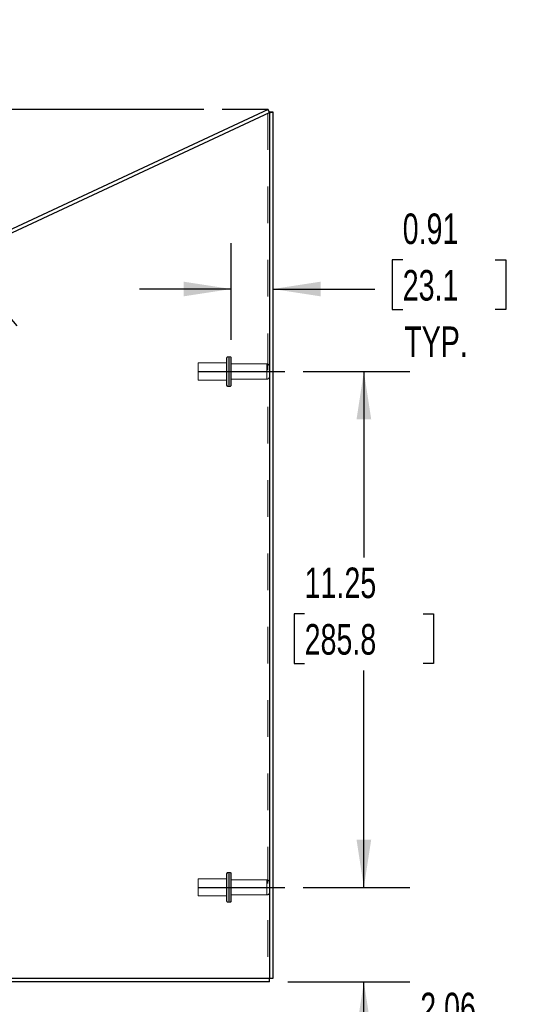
# Model space of a CAD drawing. Header units: inches. Extents: x 0.2 to 10.8, y 0.2 to 8.2.
# Tile 57 of 58: x 6.8 to 8.2, y 3.2 to 5.8. Entities that reach past the tile are written whole.
import ezdxf

# ---------------------------------------------------------------- set-up
doc = ezdxf.new("R2010")
doc.units = ezdxf.units.IN
doc.header["$MEASUREMENT"] = 0
doc.linetypes.add('CENTERX2', pattern=[0.8, 0.5, -0.1, 0.1, -0.1])
doc.linetypes.add('HIDDEN', pattern=[0.075, 0.05, -0.025])
for name, color, linetype in [('CENTER', 40, 'CENTERX2'), ('DIMENSIONS', 140, 'Continuous'), ('TEXT', 140, 'Continuous')]:
    doc.layers.add(name, color=color, linetype=linetype)
doc.styles.add('SLDTEXTSTYLE0', font='TXT', dxfattribs={"width": 0.7})
doc.dimstyles.new('SLDDIMSTYLE0', dxfattribs={"dimtxt": 0.084961, "dimasz": 0.13, "dimexe": 0, "dimexo": 0.0625, "dimgap": 0.02124, "dimtad": 0, "dimtih": 1, "dimtoh": 1, "dimlfac": 8, "dimrnd": 1e-09, "dimzin": 12, "dimdsep": 46, "dimtxsty": 'SLDTEXTSTYLE0', "dimsah": 1, "dimcen": 0.09, "dimadec": 0, "dimazin": 3, "dimtfac": 1, "dimtofl": 0, "dimtmove": 0, "dimatfit": 3, "dimfxl": 0, "dimfrac": 2, "dimtolj": 1, "dimtzin": 12, "dimarcsym": 0})
doc.dimstyles.new('SLDDIMSTYLE1', dxfattribs={"dimtxt": 0.084961, "dimasz": 0.13, "dimexe": 0, "dimexo": 0.0625, "dimgap": 0.02124, "dimtad": 0, "dimtih": 1, "dimtoh": 1, "dimlfac": 8, "dimrnd": 1e-09, "dimzin": 12, "dimdsep": 46, "dimtxsty": 'SLDTEXTSTYLE0', "dimsah": 1, "dimcen": 0.09, "dimadec": 0, "dimazin": 3, "dimtfac": 1, "dimtmove": 0, "dimatfit": 0, "dimfxl": 0, "dimfrac": 2, "dimtolj": 1, "dimtzin": 12, "dimarcsym": 0})
doc.dimstyles.new('SLDDIMSTYLE4', dxfattribs={"dimtxt": 0.084961, "dimasz": 0.13, "dimexe": 0, "dimexo": 0.0625, "dimgap": 0.02124, "dimtad": 0, "dimtih": 1, "dimtoh": 1, "dimlfac": 8, "dimrnd": 1e-09, "dimdsep": 46, "dimtxsty": 'SLDTEXTSTYLE0', "dimsah": 1, "dimcen": 0.09, "dimadec": 0, "dimazin": 2, "dimtfac": 1, "dimtmove": 0, "dimatfit": 0, "dimfxl": 0, "dimfrac": 2, "dimtolj": 1, "dimtzin": 12, "dimarcsym": 0})
doc.dimstyles.new('SLDDIMSTYLE5', dxfattribs={"dimtxt": 0.084961, "dimasz": 0.13, "dimexe": 0, "dimexo": 0.0625, "dimgap": 0.02124, "dimtad": 0, "dimtih": 1, "dimtoh": 1, "dimdec": 4, "dimlfac": 8, "dimzin": 12, "dimdsep": 46, "dimtxsty": 'SLDTEXTSTYLE0', "dimsah": 1, "dimcen": 0.09, "dimadec": 0, "dimazin": 3, "dimtfac": 1, "dimtdec": 0, "dimtofl": 0, "dimtmove": 0, "dimatfit": 3, "dimfxl": 0, "dimfrac": 2, "dimtolj": 1, "dimtzin": 12, "dimarcsym": 0})

# ---------------------------------------------------------------- blocks, each defined once
blk = doc.blocks.new('_D_13')
at = {"layer": 'TEXT'}
blk.add_line((7.289, 5.5949), (6.4354, 5.5949), dxfattribs=at)
for start, end in [(164.2891, 180), (205, 220.7109)]:
    blk.add_arc((7.4648, 5.5949), 0.9043, start, end, dxfattribs=at)
for points in [[(6.5604, 5.5949), (6.5897, 5.7231), (6.5498, 5.726)], [(6.6452, 5.2127), (6.6909, 5.0894), (6.7258, 5.1088)]]:
    blk.add_solid(points, dxfattribs=at)
at = {"layer": 'TEXT', "insert": (6.4761, 5.463), "char_height": 0.08333, "attachment_point": 1, "style": 'SLDTEXTSTYLE0'}
blk.add_mtext('25°', dxfattribs=at)
blk = doc.blocks.new('_D_14')
at = {"layer": 'DIMENSIONS'}
for p, q in [((7.7256, 3.4741), (7.7256, 3.7241)), ((7.5597, 3.4741), (7.8506, 3.4741)), ((7.5186, 3.2165), (7.8506, 3.2165)), ((7.7256, 2.981), (7.7256, 3.2165)), ((7.8793, 3.0605), (7.8508, 3.0605)), ((7.8508, 3.0605), (7.8508, 2.9254)), ((8.1318, 3.0605), (8.1603, 3.0605)), ((8.1603, 3.0605), (8.1603, 2.9254)), ((7.7652, 2.981), (7.7256, 2.981)), ((7.8508, 2.9254), (7.8793, 2.9254)), ((8.1603, 2.9254), (8.1318, 2.9254))]:
    blk.add_line(p, q, dxfattribs=at)
for points in [[(7.7256, 3.4741), (7.7456, 3.6041), (7.7056, 3.6041)], [(7.7256, 3.2165), (7.7056, 3.0865), (7.7456, 3.0865)]]:
    blk.add_solid(points, dxfattribs=at)
at = {"layer": 'DIMENSIONS', "char_height": 0.08333, "attachment_point": 1, "style": 'SLDTEXTSTYLE0'}
for s, insert in [('2.06', (7.8793, 3.1869)), ('52.3', (7.8793, 3.0328)), ('TYP.', (7.8834, 2.8788))]:
    blk.add_mtext(s, dxfattribs=dict(at, insert=insert))
blk = doc.blocks.new('_D_15')
at = {"layer": 'DIMENSIONS'}
for p, q in [((7.5597, 4.8804), (7.8506, 4.8804)), ((7.7256, 4.8804), (7.7256, 4.3737)), ((7.5641, 4.2196), (7.5355, 4.2196)), ((7.5355, 4.2196), (7.5355, 4.0846)), ((7.8872, 4.2196), (7.9157, 4.2196)), ((7.9157, 4.2196), (7.9157, 4.0846)), ((7.5355, 4.0846), (7.5641, 4.0846)), ((7.9157, 4.0846), (7.8872, 4.0846)), ((7.7256, 3.4741), (7.7256, 4.0656)), ((7.5597, 3.4741), (7.8506, 3.4741))]:
    blk.add_line(p, q, dxfattribs=at)
for points in [[(7.7256, 4.8804), (7.7056, 4.7504), (7.7456, 4.7504)], [(7.7256, 3.4741), (7.7456, 3.6041), (7.7056, 3.6041)]]:
    blk.add_solid(points, dxfattribs=at)
at = {"layer": 'DIMENSIONS', "char_height": 0.08333, "attachment_point": 1, "style": 'SLDTEXTSTYLE0'}
for s, insert in [('11.25', (7.5641, 4.3461)), ('285.8', (7.5641, 4.192))]:
    blk.add_mtext(s, dxfattribs=dict(at, insert=insert))
blk = doc.blocks.new('_D_17')
at = {"layer": 'DIMENSIONS'}
for p, q in [((7.3639, 4.9673), (7.3639, 5.2305)), ((7.8315, 5.185), (7.803, 5.185)), ((7.803, 5.185), (7.803, 5.05)), ((8.084, 5.185), (8.1125, 5.185)), ((8.1125, 5.185), (8.1125, 5.05)), ((7.3639, 5.1055), (7.1139, 5.1055)), ((7.4776, 5.1055), (7.7554, 5.1055)), ((7.803, 5.05), (7.8315, 5.05)), ((8.1125, 5.05), (8.084, 5.05))]:
    blk.add_line(p, q, dxfattribs=at)
for points in [[(7.3639, 5.1055), (7.2339, 5.1255), (7.2339, 5.0855)], [(7.4776, 5.1055), (7.6076, 5.0855), (7.6076, 5.1255)]]:
    blk.add_solid(points, dxfattribs=at)
at = {"layer": 'DIMENSIONS', "char_height": 0.08333, "attachment_point": 1, "style": 'SLDTEXTSTYLE0'}
for s, insert in [('0.91', (7.8315, 5.3114)), ('23.1', (7.8315, 5.1574)), ('TYP.', (7.8356, 5.0033))]:
    blk.add_mtext(s, dxfattribs=dict(at, insert=insert))

msp = doc.modelspace()

# ---------------------------------------------------------------- linework, layer by layer
at = {"color": 7, "linetype": 'Continuous', "lineweight": 25}
for p, q in [((7.464754, 5.594883), (6.51954, 5.154122)), ((6.519672, 5.144253), (7.468558, 5.586726)), ((7.468558, 5.586726), (7.464754, 5.594883)), ((7.468558, 5.588156), (7.477558, 5.588156)), ((7.468558, 5.588156), (7.468558, 5.586726)), ((7.468558, 5.586726), (7.468558, 3.225509)), ((7.477558, 5.588156), (7.477558, 3.225509)), ((7.468558, 3.225509), (6.519672, 3.225509)), ((7.468558, 3.216509), (7.468558, 3.225509)), ((7.477558, 3.225509), (7.468558, 3.225509)), ((7.468558, 3.216509), (6.519667, 3.216509))]:
    msp.add_line(p, q, dxfattribs=at)
at = {"color": 7, "linetype": 'HIDDEN', "lineweight": 18}
for p, q in [((7.464058, 5.584628), (7.464058, 3.225509)), ((7.464058, 5.584628), (7.464058, 3.225509)), ((7.466676, 5.586726), (7.471914, 5.586726)), ((7.468558, 5.587281), (7.477558, 5.587281)), ((7.351433, 4.917259), (7.351433, 4.880384)), ((7.360183, 4.921009), (7.355183, 4.921009)), ((7.355183, 4.920786), (7.355183, 4.839982)), ((7.355183, 4.920786), (7.355183, 4.839982)), ((7.360183, 4.920786), (7.360183, 4.839982)), ((7.360183, 4.920786), (7.360183, 4.839982)), ((7.363933, 4.917259), (7.363933, 4.880384)), ((7.273308, 4.903822), (7.273308, 4.880384)), ((7.351433, 4.903822), (7.273308, 4.903822)), ((7.461058, 4.901134), (7.363933, 4.901134)), ((7.461058, 4.901076), (7.461058, 4.859692)), ((7.461058, 4.901076), (7.461058, 4.859692)), ((7.273308, 4.880384), (7.273308, 4.856947)), ((7.351433, 4.880384), (7.351433, 4.843509)), ((7.363933, 4.880384), (7.363933, 4.843509)), ((7.363933, 4.859634), (7.461058, 4.859634)), ((7.273308, 4.856947), (7.351433, 4.856947)), ((7.355183, 4.839759), (7.360183, 4.839759)), ((7.273308, 3.497572), (7.273308, 3.474134)), ((7.351433, 3.497572), (7.273308, 3.497572)), ((7.351433, 3.511009), (7.351433, 3.474134)), ((7.360183, 3.514759), (7.355183, 3.514759)), ((7.355183, 3.514536), (7.355183, 3.433732)), ((7.355183, 3.514536), (7.355183, 3.433732)), ((7.360183, 3.514536), (7.360183, 3.433732)), ((7.360183, 3.514536), (7.360183, 3.433732)), ((7.363933, 3.511009), (7.363933, 3.474134)), ((7.461058, 3.494884), (7.363933, 3.494884)), ((7.461058, 3.494826), (7.461058, 3.453442)), ((7.461058, 3.494826), (7.461058, 3.453442)), ((7.273308, 3.474134), (7.273308, 3.450697)), ((7.351433, 3.474134), (7.351433, 3.437259)), ((7.363933, 3.474134), (7.363933, 3.437259)), ((7.273308, 3.450697), (7.351433, 3.450697)), ((7.363933, 3.453384), (7.461058, 3.453384)), ((7.355183, 3.433509), (7.360183, 3.433509))]:
    msp.add_line(p, q, dxfattribs=at)
for centre, radius, start, end in [((7.355183, 4.917259), 0.00375, 90, 180), ((7.360183, 4.917259), 0.00375, 0, 90), ((7.461058, 4.893634), 0.0075, 0, 90), ((7.461058, 4.867134), 0.0075, 270, 0), ((7.355183, 4.843509), 0.00375, 180, 270), ((7.360183, 4.843509), 0.00375, 270, 0), ((7.355183, 3.511009), 0.00375, 90, 180), ((7.360183, 3.511009), 0.00375, 0, 90), ((7.461058, 3.487384), 0.0075, 0, 90), ((7.355183, 3.437259), 0.00375, 180, 270), ((7.360183, 3.437259), 0.00375, 270, 0), ((7.461058, 3.460884), 0.0075, 270, 0)]:
    msp.add_arc(centre, radius, start, end, dxfattribs=at)
for points, knots in [([(7.464058, 5.584628), (7.465455, 5.584977), (7.466852, 5.585327), (7.469514, 5.586027), (7.470777, 5.586376), (7.471914, 5.586726)], [0, 0, 0, 0, 0.5, 0.5, 1, 1, 1, 1]), ([(7.466676, 5.586726), (7.46695, 5.586772), (7.467498, 5.586865), (7.468079, 5.586996), (7.468281, 5.587082), (7.468374, 5.587121)], [0, 0, 0, 0, 0.35156139, 0.7031231, 1, 1, 1, 1]), ([(7.471914, 5.586726), (7.473652, 5.586819), (7.475087, 5.586911), (7.477041, 5.587096), (7.477558, 5.587189), (7.477558, 5.587281)], [0, 0, 0, 0, 0.5, 0.5, 1, 1, 1, 1])]:
    msp.add_open_spline(points, degree=3, knots=knots, dxfattribs=at)
msp.add_open_spline([(7.466676, 5.586726), (7.465919, 5.586027), (7.464989, 5.585327), (7.464058, 5.584628)], degree=3, dxfattribs=at)
at = {"color": 7, "linetype": 'Continuous', "lineweight": 25}
msp.add_open_spline([(7.468374, 5.587121), (7.468394, 5.587128), (7.468543, 5.587181), (7.468551, 5.587235), (7.468558, 5.587281)], degree=3, knots=[0, 0, 0, 0, 0.13460992, 1, 1, 1, 1], dxfattribs=at)
at = {"layer": 'CENTER'}
for p, q in [((7.273308, 4.880384), (7.509708, 4.880384)), ((7.273308, 3.474134), (7.509708, 3.474134))]:
    msp.add_line(p, q, dxfattribs=at)
at = {"layer": 'TEXT'}
msp.add_line((7.464754, 5.594883), (7.338953, 5.594883), dxfattribs=at)

# ---------------------------------------------------------------- dimensions: what is measured, and where the dimension line sits
at = {"layer": 'DIMENSIONS'}
dim = msp.add_linear_dim(base=(7.363933, 5.105511), p1=(7.477558, 5.588156), p2=(7.363933, 4.917259), text='<>\\PTYP.', dimstyle='SLDDIMSTYLE4', dxfattribs=at)
dim.commit()
dim.dimension.update_dxf_attribs({"geometry": '_D_17', "text_midpoint": (7.957765, 5.105511), "dimtype": 160})
dim = msp.add_linear_dim(base=(7.725626, 4.880384), p1=(7.509708, 3.474134), p2=(7.509708, 4.880384), angle=90, dimstyle='SLDDIMSTYLE0', dxfattribs=at)
dim.commit()
dim.dimension.update_dxf_attribs({"geometry": '_D_15', "text_midpoint": (7.725626, 4.219617), "dimtype": 160})
dim = msp.add_linear_dim(base=(7.725626, 3.474134), p1=(7.468558, 3.216509), p2=(7.509708, 3.474134), angle=90, text='<>\\PTYP.', dimstyle='SLDDIMSTYLE1', dxfattribs=at)
dim.commit()
dim.dimension.update_dxf_attribs({"geometry": '_D_14', "text_midpoint": (7.725626, 2.980978), "dimtype": 160})
at = {"layer": 'TEXT'}
dim = msp.add_angular_dim_2l(base=(6.568916, 5.71848), line1=((7.338953, 5.594883), (7.464754, 5.594883)), line2=((6.509527, 5.149453), (7.464754, 5.594883)), dimstyle='SLDDIMSTYLE5', dxfattribs=at)
dim.commit()
dim.dimension.update_dxf_attribs({"geometry": '_D_13', "text_midpoint": (6.576901, 5.423074), "dimtype": 162})

doc.saveas('drawing.dxf')
